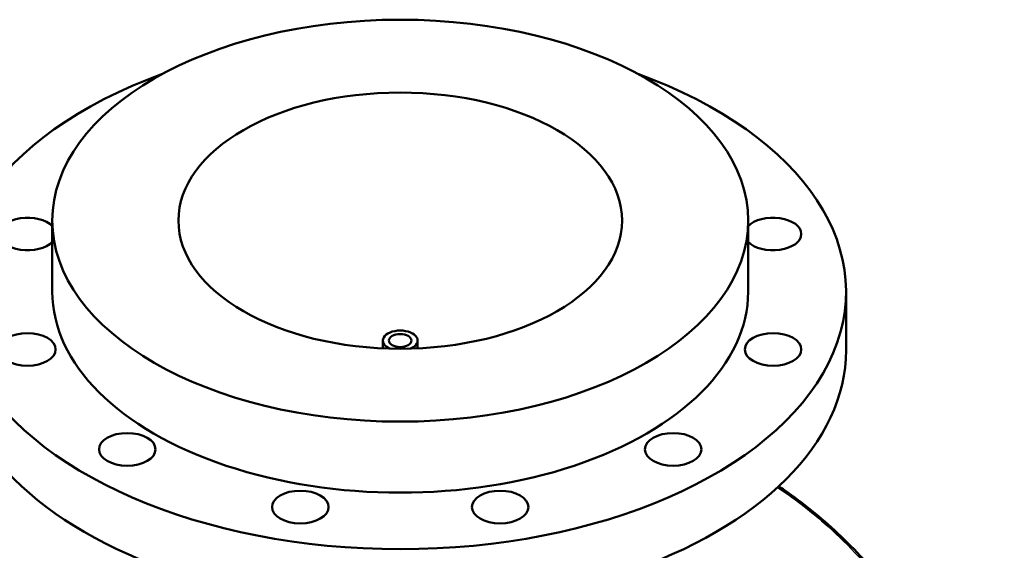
# Model space of a CAD drawing. Header units: millimetres. Extents: x -604 to 1140, y -275 to 940.
# Tile 10 of 10: x 687 to 1140, y 696 to 940. Entities that reach past the tile are written whole.
import ezdxf

# ---------------------------------------------------------------- set-up
doc = ezdxf.new("R2010")
doc.units = ezdxf.units.MM
doc.layers.add('Visible (ANSI)', color=7, linetype='Continuous', lineweight=50)
doc.layers.add('Visible Narrow (ANSI)', color=7, linetype='Continuous', lineweight=35)

msp = doc.modelspace()

# ---------------------------------------------------------------- linework, layer by layer
at = {"layer": 'Visible (ANSI)'}
for p, q in [((702.42, 815.29), (702.42, 847.95)), ((1022.42, 815.29), (1022.42, 847.95)), ((1067.42, 788.34), (1067.42, 815.29)), ((854.42, 789.24), (854.42, 792.83)), ((870.42, 789.24), (870.42, 792.83))]:
    msp.add_line(p, q, dxfattribs=at)
for centre, major_axis in [((862.42, 847.95), (160, 0)), ((862.42, 847.95), (102, 0)), ((690.97, 788.76), (13, 0)), ((862.42, 792.83), (5.2, 0)), ((1033.87, 788.76), (-13, 0)), ((736.91, 742.82), (13, 0)), ((987.93, 742.82), (13, 0)), ((816.48, 716.3), (13, 0)), ((908.36, 716.3), (13, 0))]:
    msp.add_ellipse(centre, major_axis=major_axis, ratio=0.57735, dxfattribs=at)
for centre, major_axis, start_param, end_param in [((862.42, 815.29), (-205, 0), 5.274453, 10.43351), ((690.97, 841.81), (-13, 0), 3.634607, 8.931764), ((1033.87, 841.81), (13, 0), 3.634607, 8.931764), ((862.42, 815.29), (-160, 0), 0, 3.141593), ((862.42, 792.83), (8, 0), 5.349733, 10.358231), ((862.42, 788.34), (-205, 0), 0, 3.141593)]:
    msp.add_ellipse(centre, major_axis=major_axis, ratio=0.57735, start_param=start_param, end_param=end_param, dxfattribs=at)
msp.add_open_spline([(1140.22, 579.39), (1138.01, 585.58), (1135.66, 591.71), (1130.69, 603.82), (1128.07, 609.81), (1122.56, 621.55), (1119.68, 627.32), (1113.67, 638.56), (1110.55, 644.05), (1104.07, 654.68), (1100.72, 659.83), (1093.82, 669.76), (1090.27, 674.54), (1082.98, 683.7), (1079.25, 688.08), (1071.62, 696.42), (1067.72, 700.38), (1059.78, 707.87), (1055.74, 711.4), (1047.54, 718.02), (1043.37, 721.12), (1038.24, 724.6), (1037.35, 725.2), (1036.45, 725.79)], degree=3, knots=[2.348152, 2.348152, 2.348152, 2.348152, 4.311745, 4.311745, 6.277805, 6.277805, 8.237732, 8.237732, 10.183653, 10.183653, 12.109848, 12.109848, 14.013018, 14.013018, 15.89217, 15.89217, 17.748371, 17.748371, 19.584663, 19.584663, 21.405561, 21.405561, 21.788758, 21.788758, 21.788758, 21.788758], dxfattribs=at)
at = {"layer": 'Visible Narrow (ANSI)'}
msp.add_open_spline([(1035.97, 725.34), (1043.33, 720.49), (1050.5, 714.99), (1067.06, 700.39), (1076.21, 690.73), (1093.57, 669.17), (1101.76, 657.19), (1116.69, 631.74), (1123.44, 618.28), (1133.04, 596.09), (1136.35, 587.68), (1139.41, 579.17)], degree=3, knots=[-21.710665, -21.710665, -21.710665, -21.710665, -18.554193, -18.554193, -14.153189, -14.153189, -9.597855, -9.597855, -5.042526, -5.042526, -2.348152, -2.348152, -2.348152, -2.348152], dxfattribs=at)

doc.saveas('drawing.dxf')
